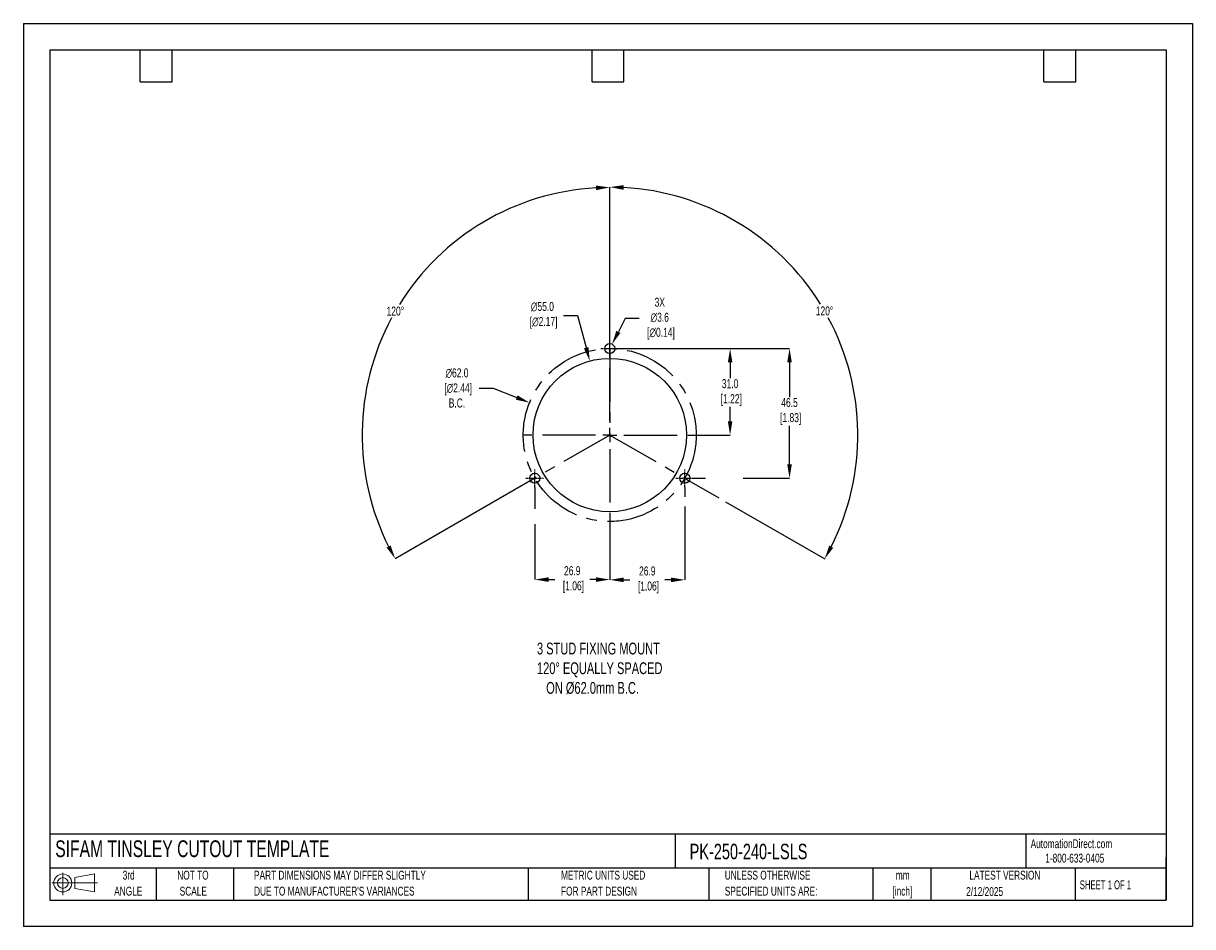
# Model space of a CAD drawing. Header units: millimetres. Extents: x 0 to 419, y 0 to 324.
import ezdxf

# ---------------------------------------------------------------- set-up
doc = ezdxf.new("R2010")
doc.units = ezdxf.units.MM
doc.header["$LTSCALE"] = 1.5
doc.header["$PDSIZE"] = -1
doc.linetypes.add('CENTERX2', pattern=[20.32, 12.7, -2.54, 2.54, -2.54])
for name, color, linetype in [('1', 7, 'Continuous'), ('CENTER', 40, 'CENTERX2'), ('SLD-DEFPOINTS', 7, 'Continuous')]:
    doc.layers.add(name, color=color, linetype=linetype)
doc.layers.add('DIMENSIONS', color=140, linetype='Continuous', lineweight=25)
doc.layers.add('TEXT', color=140, linetype='Continuous', lineweight=25)
doc.styles.add('SLDTEXTSTYLE0', font='TXT', dxfattribs={"width": 0.7})
doc.styles.add('SLDTEXTSTYLE1', font='TXT', dxfattribs={"width": 0.65})
doc.dimstyles.new('SLDDIMSTYLE0', dxfattribs={"dimtxt": 3.237012, "dimasz": 4.953, "dimexe": 0, "dimexo": 0.0625, "dimgap": 0.809253, "dimtad": 0, "dimtih": 1, "dimtoh": 1, "dimrnd": 1e-09, "dimzin": 12, "dimdsep": 46, "dimtxsty": 'SLDTEXTSTYLE0', "dimsah": 1, "dimcen": 0, "dimadec": 0, "dimazin": 3, "dimtfac": 1, "dimtofl": 0, "dimtmove": 0, "dimatfit": 3, "dimfxl": 0, "dimfrac": 2, "dimtolj": 1, "dimtzin": 12, "dimarcsym": 0})

# ---------------------------------------------------------------- blocks, each defined once
blk = doc.blocks.new('Block11')
at = {"color": 7, "linetype": 'Continuous', "lineweight": 18}
for p, q in [((0, 4.32), (16.31, 4.32)), ((3.88, 7.97), (3.88, 0)), ((8.22, 6.25), (15.26, 7.55)), ((8.22, 2.39), (8.22, 6.25)), ((15.26, 7.55), (15.26, 1.1)), ((8.22, 2.39), (15.26, 1.1))]:
    blk.add_line(p, q, dxfattribs=at)
for radius in [3.23, 1.93]:
    blk.add_circle((3.88, 4.32), radius, dxfattribs=at)
blk = doc.blocks.new('Block12')
at = {"layer": 'SLD-DEFPOINTS'}
blk.add_blockref('Block11', (0, 0), dxfattribs=at)
blk = doc.blocks.new('SW_NOTE_0_1')
at = {"layer": 'TEXT', "color": 0, "linetype": 'CENTERX2', "lineweight": 18, "char_height": 3.175, "attachment_point": 2, "style": 'SLDTEXTSTYLE0'}
for s, insert in [('mm', (4.27, 4.09)), ('[inch]', (4.14, -1.64))]:
    blk.add_mtext(s, dxfattribs=dict(at, insert=insert))
blk = doc.blocks.new('SW_NOTE_0_2')
at = {"layer": 'TEXT', "color": 0, "linetype": 'CENTERX2', "lineweight": 18, "char_height": 3.175, "attachment_point": 1, "style": 'SLDTEXTSTYLE0'}
for s, insert in [('UNLESS OTHERWISE', (0, 4.09)), ('SPECIFIED UNITS ARE:', (0, -1.64))]:
    blk.add_mtext(s, dxfattribs=dict(at, insert=insert))
blk = doc.blocks.new('SW_NOTE_0_3')
at = {"layer": 'TEXT', "color": 0, "linetype": 'CENTERX2', "lineweight": 18, "char_height": 3.175, "attachment_point": 1, "style": 'SLDTEXTSTYLE0'}
for s, insert in [('PART DIMENSIONS MAY DIFFER SLIGHTLY', (0, 4.09)), ("DUE TO MANUFACTURER'S VARIANCES", (0, -1.64))]:
    blk.add_mtext(s, dxfattribs=dict(at, insert=insert))
blk = doc.blocks.new('SW_NOTE_0_4')
at = {"layer": 'TEXT', "color": 0, "linetype": 'CENTERX2', "lineweight": 18, "char_height": 3.175, "attachment_point": 2, "style": 'SLDTEXTSTYLE0'}
for s, insert in [('NOT TO', (7.89, 4.09)), ('SCALE', (8.03, -1.64))]:
    blk.add_mtext(s, dxfattribs=dict(at, insert=insert))
blk = doc.blocks.new('SW_NOTE_0_5')
at = {"layer": 'TEXT', "color": 0, "linetype": 'CENTERX2', "lineweight": 18, "char_height": 3.175, "attachment_point": 2, "style": 'SLDTEXTSTYLE0'}
for s, insert in [('3rd', (3.47, 4.09)), ('ANGLE', (3.33, -1.64))]:
    blk.add_mtext(s, dxfattribs=dict(at, insert=insert))
blk = doc.blocks.new('SW_NOTE_0_6')
at = {"layer": 'TEXT', "color": 0, "linetype": 'CENTERX2', "lineweight": 18, "char_height": 3.175, "attachment_point": 1, "style": 'SLDTEXTSTYLE0'}
for s, insert in [('METRIC UNITS USED', (0, 4.09)), ('FOR PART DESIGN', (0, -1.64))]:
    blk.add_mtext(s, dxfattribs=dict(at, insert=insert))
blk = doc.blocks.new('SW_CENTERMARKSYMBOL_0')
at = {"layer": 'CENTER', "color": 0}
for p, q in [((0, 5.08), (0, 31.2)), ((-5.08, 0), (-31.2, 0)), ((0, 0), (-2.54, 0)), ((0, 0), (0, 2.54)), ((0, 0), (0, -2.54)), ((0, 0), (2.54, 0)), ((5.08, 0), (31.2, 0)), ((0, -5.08), (0, -31.2))]:
    blk.add_line(p, q, dxfattribs=at)
blk = doc.blocks.new('*D22')
at = {"layer": 'Defpoints', "color": 0}
for p in [(203.02, 202.8), (217.35, 149.7)]:
    blk.add_point(p, dxfattribs=at)
at = {"layer": 'DIMENSIONS', "color": 0, "lineweight": -2}
for p, q in [((193.65, 219.17), (198.61, 219.17)), ((198.61, 219.17), (201.73, 207.59))]:
    blk.add_line(p, q, dxfattribs=at)
at = {"layer": 'DIMENSIONS', "color": 0}
blk.add_solid([(202.53, 207.8), (200.93, 207.37), (203.02, 202.8)], dxfattribs=at)
at = {"layer": 'DIMENSIONS', "color": 0, "insert": (186.05, 219.17), "char_height": 3.237, "attachment_point": 5, "style": 'SLDTEXTSTYLE0'}
blk.add_mtext('\\A1;∅55.0\\P [∅2.17]', dxfattribs=at)
blk = doc.blocks.new('*D25')
at = {"layer": 'Defpoints', "color": 0}
for p in [(181.43, 187.85), (238.94, 164.66)]:
    blk.add_point(p, dxfattribs=at)
at = {"layer": 'DIMENSIONS', "color": 0, "lineweight": -2}
for p, q in [((163.4, 193.12), (168.36, 193.12)), ((168.36, 193.12), (176.84, 189.7))]:
    blk.add_line(p, q, dxfattribs=at)
at = {"layer": 'DIMENSIONS', "color": 0}
blk.add_solid([(177.15, 190.47), (176.53, 188.93), (181.43, 187.85)], dxfattribs=at)
at = {"layer": 'DIMENSIONS', "color": 0, "insert": (155.42, 193.12), "char_height": 3.237, "attachment_point": 5, "style": 'SLDTEXTSTYLE0'}
blk.add_mtext('\\A1;∅62.0\\P [∅2.44]\\PB.C.', dxfattribs=at)
blk = doc.blocks.new('*D26')
at = {"layer": 'Defpoints', "color": 0}
for p in [(210.19, 207.25), (240.28, 160.75), (274.62, 160.75)]:
    blk.add_point(p, dxfattribs=at)
at = {"layer": 'DIMENSIONS', "color": 0, "lineweight": -2}
for p, q in [((210.25, 207.25), (274.62, 207.25)), ((274.62, 202.3), (274.62, 189.85)), ((274.62, 165.71), (274.62, 179.6)), ((240.34, 160.75), (244.5, 160.75)), ((258, 160.75), (274.62, 160.75))]:
    blk.add_line(p, q, dxfattribs=at)
at = {"layer": 'DIMENSIONS', "color": 0}
for points in [[(273.8, 202.3), (275.45, 202.3), (274.62, 207.25)], [(273.8, 165.71), (275.45, 165.71), (274.62, 160.75)]]:
    blk.add_solid(points, dxfattribs=at)
at = {"layer": 'DIMENSIONS', "color": 0, "insert": (274.62, 184.72), "char_height": 3.237, "attachment_point": 5, "style": 'SLDTEXTSTYLE0'}
blk.add_mtext('\\A1;46.5\\P [1.83]', dxfattribs=at)
blk = doc.blocks.new('*D27')
at = {"layer": 'Defpoints', "color": 0}
for p in [(210.19, 207.25), (241.38, 176.25), (253.32, 176.25)]:
    blk.add_point(p, dxfattribs=at)
at = {"layer": 'DIMENSIONS', "color": 0, "lineweight": -2}
for p, q in [((210.25, 207.25), (248.45, 207.25)), ((251.49, 207.25), (253.32, 207.25)), ((253.32, 202.3), (253.32, 196.62)), ((253.32, 181.21), (253.32, 186.37)), ((241.44, 176.25), (253.32, 176.25))]:
    blk.add_line(p, q, dxfattribs=at)
at = {"layer": 'DIMENSIONS', "color": 0}
for points in [[(252.5, 202.3), (254.15, 202.3), (253.32, 207.25)], [(252.5, 181.21), (254.15, 181.21), (253.32, 176.25)]]:
    blk.add_solid(points, dxfattribs=at)
at = {"layer": 'DIMENSIONS', "color": 0, "insert": (253.32, 191.49), "char_height": 3.237, "attachment_point": 5, "style": 'SLDTEXTSTYLE0'}
blk.add_mtext('\\A1;31.0\\P [1.22]', dxfattribs=at)
blk = doc.blocks.new('*D31')
at = {"layer": 'Defpoints', "color": 0}
for p in [(153.14, 244.27), (210.19, 207.25), (210.19, 176.25), (210.19, 176.25), (181.73, 159.86)]:
    blk.add_point(p, dxfattribs=at)
at = {"layer": 'DIMENSIONS', "color": 0, "lineweight": -2}
for p, q in [((210.19, 207.32), (210.19, 265.03)), ((181.67, 159.82), (133.27, 131.93))]:
    blk.add_line(p, q, dxfattribs=at)
for start, end in [(93.1972, 148.1485), (151.7693, 206.7537)]:
    blk.add_arc((210.19, 176.25), 88.77, start, end, dxfattribs=at)
at = {"layer": 'DIMENSIONS', "color": 0}
for points in [[(205.21, 265.71), (205.26, 264.06), (210.19, 265.03)], [(131.64, 136.68), (130.19, 135.9), (133.27, 131.93)]]:
    blk.add_solid(points, dxfattribs=at)
at = {"layer": 'DIMENSIONS', "color": 0, "insert": (133.33, 220.67), "char_height": 3.237, "attachment_point": 5, "style": 'SLDTEXTSTYLE0'}
blk.add_mtext('\\A1;120°', dxfattribs=at)
blk = doc.blocks.new('*D32')
at = {"layer": 'Defpoints', "color": 0}
for p in [(210.19, 207.25), (297.74, 191.74), (210.19, 176.25), (210.19, 176.25), (238.64, 159.86)]:
    blk.add_point(p, dxfattribs=at)
at = {"layer": 'DIMENSIONS', "color": 0, "lineweight": -2}
for p, q in [((210.19, 207.32), (210.19, 265.16)), ((238.7, 159.82), (249.27, 153.74)), ((251.7, 152.33), (287.22, 131.87))]:
    blk.add_line(p, q, dxfattribs=at)
for start, end in [(31.8486, 86.8077), (333.2414, 28.2334)]:
    blk.add_arc((210.19, 176.25), 88.91, start, end, dxfattribs=at)
at = {"layer": 'DIMENSIONS', "color": 0}
for points in [[(215.11, 264.2), (215.16, 265.85), (210.19, 265.16)], [(290.3, 135.83), (288.85, 136.62), (287.22, 131.87)]]:
    blk.add_solid(points, dxfattribs=at)
at = {"layer": 'DIMENSIONS', "color": 0, "insert": (287.16, 220.74), "char_height": 3.237, "attachment_point": 5, "style": 'SLDTEXTSTYLE0'}
blk.add_mtext('\\A1;120°', dxfattribs=at)
blk = doc.blocks.new('*D33')
at = {"layer": 'Defpoints', "color": 0}
for p in [(209.36, 205.65), (211.01, 208.85)]:
    blk.add_point(p, dxfattribs=at)
at = {"layer": 'DIMENSIONS', "color": 0, "lineweight": -2}
for p, q in [((215.74, 218), (213.29, 213.25)), ((220.69, 218), (215.74, 218))]:
    blk.add_line(p, q, dxfattribs=at)
at = {"layer": 'DIMENSIONS', "color": 0}
blk.add_solid([(212.55, 213.63), (214.02, 212.87), (211.01, 208.85)], dxfattribs=at)
at = {"layer": 'DIMENSIONS', "color": 0, "insert": (228.11, 218), "char_height": 3.237, "attachment_point": 5, "style": 'SLDTEXTSTYLE0'}
blk.add_mtext('\\A1;3X\\P∅3.6\\P [∅0.14]', dxfattribs=at)
blk = doc.blocks.new('*D35')
at = {"layer": 'Defpoints', "color": 0}
for p in [(183.29, 157.56), (210.19, 145.06), (210.19, 124.43)]:
    blk.add_point(p, dxfattribs=at)
at = {"layer": 'DIMENSIONS', "color": 0, "lineweight": -2}
for p, q in [((183.29, 157.5), (183.29, 149.85)), ((183.29, 144.33), (183.29, 124.43)), ((210.19, 145), (210.19, 124.43)), ((188.24, 124.43), (190.45, 124.43)), ((205.23, 124.43), (203.02, 124.43))]:
    blk.add_line(p, q, dxfattribs=at)
at = {"layer": 'DIMENSIONS', "color": 0}
for points in [[(188.24, 125.26), (188.24, 123.61), (183.29, 124.43)], [(205.23, 125.26), (205.23, 123.61), (210.19, 124.43)]]:
    blk.add_solid(points, dxfattribs=at)
at = {"layer": 'DIMENSIONS', "color": 0, "insert": (196.74, 124.43), "char_height": 3.237, "attachment_point": 5, "style": 'SLDTEXTSTYLE0'}
blk.add_mtext('\\A1;26.9\\P [1.06]', dxfattribs=at)
blk = doc.blocks.new('*D36')
at = {"layer": 'Defpoints', "color": 0}
for p in [(237.09, 157.56), (210.19, 145.06), (210.19, 124.33)]:
    blk.add_point(p, dxfattribs=at)
at = {"layer": 'DIMENSIONS', "color": 0, "lineweight": -2}
for p, q in [((237.09, 157.5), (237.09, 154.09)), ((237.09, 150.67), (237.09, 124.33)), ((210.19, 145), (210.19, 124.33)), ((215.14, 124.33), (217.35, 124.33)), ((232.13, 124.33), (229.92, 124.33))]:
    blk.add_line(p, q, dxfattribs=at)
at = {"layer": 'DIMENSIONS', "color": 0}
for points in [[(215.14, 125.16), (215.14, 123.51), (210.19, 124.33)], [(232.13, 125.16), (232.13, 123.51), (237.09, 124.33)]]:
    blk.add_solid(points, dxfattribs=at)
at = {"layer": 'DIMENSIONS', "color": 0, "insert": (223.64, 124.33), "char_height": 3.237, "attachment_point": 5, "style": 'SLDTEXTSTYLE0'}
blk.add_mtext('\\A1;26.9\\P [1.06]', dxfattribs=at)

msp = doc.modelspace()

# ---------------------------------------------------------------- linework, layer by layer
at = {"color": 7, "linetype": 'Continuous'}
for p, q in [((0.004, 323.854), (0.004, 0.004)), ((0.004, 323.854), (419.104, 323.854)), ((419.104, 323.854), (419.104, 0.004)), ((419.104, 0.004), (0.004, 0.004))]:
    msp.add_line(p, q, dxfattribs=at)
at = {"layer": '1', "color": 1}
for centre, radius in [((210.185, 207.254), 1.8), ((210.185, 176.254), 27.5), ((183.285, 160.754), 1.8), ((237.085, 160.754), 1.8)]:
    msp.add_circle(centre, radius, dxfattribs=at)
at = {"layer": 'CENTER', "ltscale": 0.05}
for p, q in [((210.185, 204.064), (210.185, 210.444)), ((206.995, 207.254), (213.375, 207.254)), ((183.285, 157.564), (183.285, 163.944)), ((237.085, 157.564), (237.085, 163.944)), ((180.095, 160.754), (186.475, 160.754)), ((233.895, 160.754), (240.275, 160.754))]:
    msp.add_line(p, q, dxfattribs=at)
at = {"layer": 'CENTER'}
for p, q in [((210.185, 207.254), (210.185, 176.254)), ((210.185, 176.254), (181.726, 159.855)), ((210.185, 176.254), (238.645, 159.855))]:
    msp.add_line(p, q, dxfattribs=at)
msp.add_circle((210.185, 176.254), 31, dxfattribs=at)
at = {"layer": 'TEXT'}
for p, q in [((9.525, 314.325), (409.575, 314.325)), ((9.525, 314.325), (9.525, 9.525)), ((41.91, 302.895), (41.91, 314.325)), ((53.34, 302.895), (53.34, 314.325)), ((203.835, 302.895), (203.835, 314.325)), ((215.265, 302.895), (215.265, 314.325)), ((365.76, 302.895), (365.76, 314.325)), ((377.19, 302.895), (377.19, 314.325)), ((409.575, 314.325), (409.575, 9.525)), ((41.91, 302.895), (53.34, 302.895)), ((203.835, 302.895), (215.265, 302.895)), ((365.76, 302.895), (377.19, 302.895)), ((409.575, 33.189), (9.525, 33.189)), ((233.638, 33.189), (233.638, 20.955)), ((359.363, 33.189), (359.363, 20.955)), ((409.575, 9.525), (409.575, 24.765)), ((409.575, 20.955), (9.525, 20.955)), ((47.625, 20.955), (47.625, 9.525)), ((75.317, 20.955), (75.317, 9.525)), ((180.97, 20.955), (180.97, 9.525)), ((245.67, 20.955), (245.67, 9.525)), ((304.536, 20.955), (304.536, 9.525)), ((325.218, 20.955), (325.218, 9.525)), ((377.023, 20.955), (377.023, 9.525)), ((9.525, 9.525), (409.575, 9.525))]:
    msp.add_line(p, q, dxfattribs=at)

# ---------------------------------------------------------------- block references
at = {"layer": 'CENTER'}
msp.add_blockref('SW_CENTERMARKSYMBOL_0', (210.185, 176.254), dxfattribs=at)
at = {"layer": 'SLD-DEFPOINTS'}
msp.add_blockref('Block12', (10.257, 11.331), dxfattribs=at)
at = {"layer": 'TEXT', "linetype": 'CENTERX2', "lineweight": 18}
for name, p in [('SW_NOTE_0_5', (34.271, 15.953)), ('SW_NOTE_0_4', (52.886, 15.953)), ('SW_NOTE_0_3', (82.679, 15.953)), ('SW_NOTE_0_6', (192.718, 15.953)), ('SW_NOTE_0_2', (251.412, 15.953)), ('SW_NOTE_0_1', (310.929, 15.949))]:
    msp.add_blockref(name, p, dxfattribs=at)

# ---------------------------------------------------------------- texts
at = {"layer": 'DIMENSIONS', "insert": (184.096, 101.825), "char_height": 4.23333, "attachment_point": 1, "style": 'SLDTEXTSTYLE0'}
msp.add_mtext_dynamic_manual_height_columns('3 STUD FIXING MOUNT\\P120%%D EQUALLY SPACED\\P   ON %%C62.0mm B.C.', width=99.50754, gutter_width=21.167, heights=[0], dxfattribs=at)
at = {"layer": 'TEXT', "linetype": 'CENTERX2', "lineweight": 25, "attachment_point": 1, "style": 'SLDTEXTSTYLE0'}
for s, insert, char_height in [('SIFAM TINSLEY CUTOUT TEMPLATE', (11.42, 30.931), 6), ('PK-250-240-LSLS', (238.812, 29.714), 5.55625)]:
    msp.add_mtext(s, dxfattribs=dict(at, insert=insert, char_height=char_height))
at = {"layer": 'TEXT', "linetype": 'CENTERX2', "lineweight": 18, "char_height": 3.175}
for s, insert, attachment_point, style in [('AutomationDirect.com', (361.042, 31.315), 1, 'SLDTEXTSTYLE0'), ('1-800-633-0405', (366.287, 26.156), 1, 'SLDTEXTSTYLE0'), ('LATEST VERSION', (351.828, 20.046), 2, 'SLDTEXTSTYLE0'), ('2/12/2025', (344.552, 14.161), 2, 'SLDTEXTSTYLE0'), ('SHEET 1 OF 1', (378.662, 16.577), 1, 'SLDTEXTSTYLE1')]:
    msp.add_mtext(s, dxfattribs=dict(at, insert=insert, attachment_point=attachment_point, style=style))

# ---------------------------------------------------------------- dimensions: what is measured, and where the dimension line sits
at = {"layer": 'DIMENSIONS'}
for base, line1, picture, middle in [((153.144, 244.273), ((210.185, 176.254), (181.726, 159.855)), '*D31', (133.326, 220.673)), ((297.735, 191.743), ((210.185, 176.254), (238.645, 159.855)), '*D32', (287.164, 220.742))]:
    dim = msp.add_angular_dim_2l(base=base, line1=line1, line2=((210.185, 207.254), (210.185, 176.254)), dimstyle='SLDDIMSTYLE0', dxfattribs=at)
    dim.commit()
    dim.dimension.update_dxf_attribs({"geometry": picture, "text_midpoint": middle})
for p1, p2, text, picture, middle in [((217.349, 149.703), (203.021, 202.804), '<>\\P[]', '*D22', (186.046, 219.168)), ((238.936, 164.66), (181.435, 187.847), '<>\\P[]\\PB.C.', '*D25', (155.42, 193.121))]:
    dim = msp.add_diameter_dim_2p(p1=p1, p2=p2, text=text, dimstyle='SLDDIMSTYLE0', override={"dimdec": 1, "dimzin": 4}, dxfattribs=at)
    dim.commit()
    dim.dimension.update_dxf_attribs({"geometry": picture, "text_midpoint": middle, "dimtype": 163})
dim = msp.add_diameter_dim_2p(p1=(209.359, 205.655), p2=(211.012, 208.853), text='3X\\P<>\\P[]', dimstyle='SLDDIMSTYLE0', dxfattribs=at)
dim.commit()
dim.dimension.update_dxf_attribs({"geometry": '*D33', "text_midpoint": (228.112, 218.002), "dimtype": 163})
dim = msp.add_linear_dim(base=(274.624, 160.754), p1=(210.185, 207.254), p2=(240.275, 160.754), angle=90, text='<>\\P[]', dimstyle='SLDDIMSTYLE0', dxfattribs=at)
dim.commit()
dim.dimension.update_dxf_attribs({"geometry": '*D26', "text_midpoint": (274.624, 184.724), "dimtype": 160})
dim = msp.add_linear_dim(base=(253.322, 176.254), p1=(210.185, 207.254), p2=(241.381, 176.254), angle=90, text='<>\\P[]', dimstyle='SLDDIMSTYLE0', override={"dimdec": 1, "dimzin": 4}, dxfattribs=at)
dim.commit()
dim.dimension.update_dxf_attribs({"geometry": '*D27', "text_midpoint": (253.322, 191.493), "dimtype": 160})
for base, p1, picture, middle in [((210.185, 124.432), (183.285, 157.564), '*D35', (196.735, 124.432)), ((210.185, 124.333), (237.085, 157.564), '*D36', (223.635, 124.333))]:
    dim = msp.add_linear_dim(base=base, p1=p1, p2=(210.185, 145.058), text='<>\\P[]', dimstyle='SLDDIMSTYLE0', dxfattribs=at)
    dim.commit()
    dim.dimension.update_dxf_attribs({"geometry": picture, "text_midpoint": middle})

doc.saveas('drawing.dxf')
